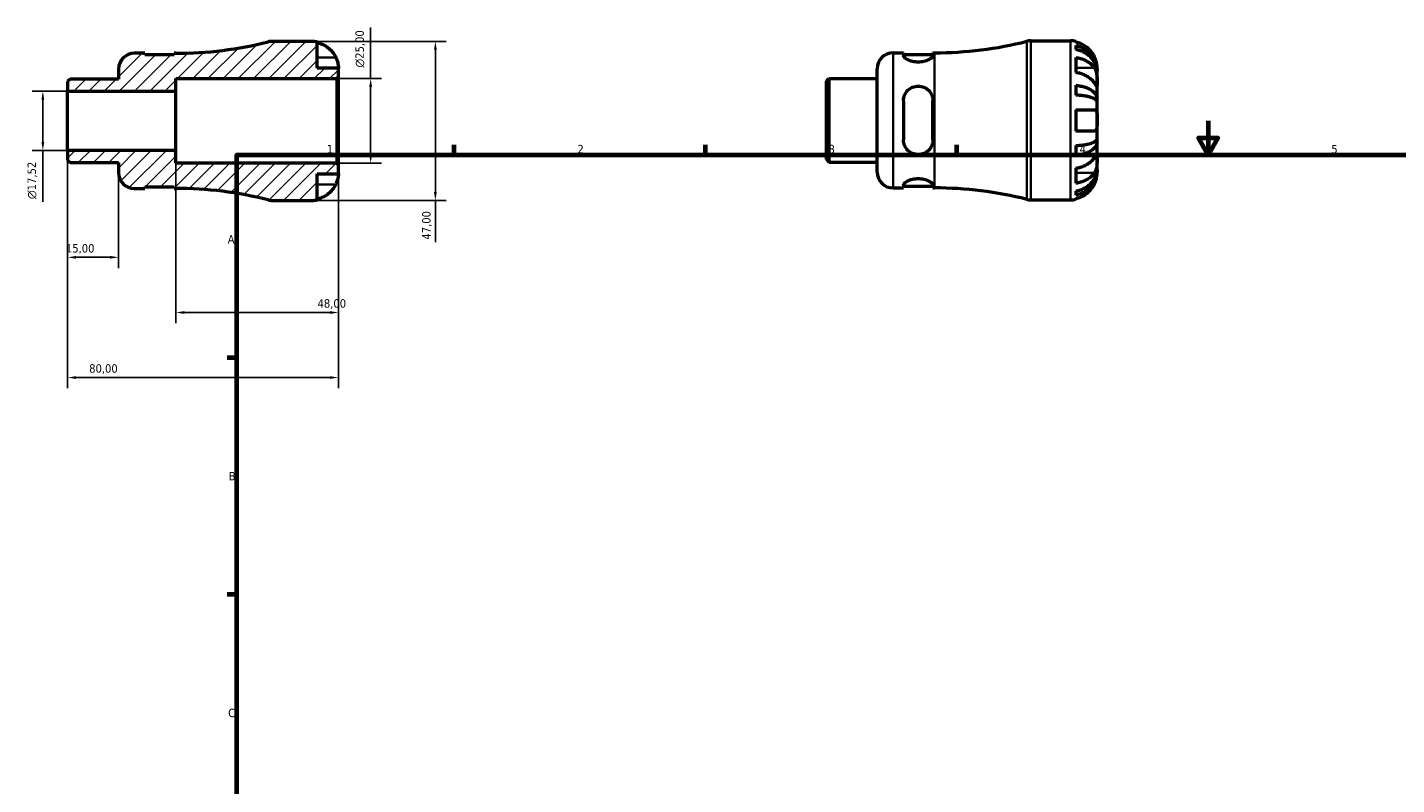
# Model space of a CAD drawing. Header units: millimetres. Extents: x -52 to 667, y 0 to 513.
# Tile 2 of 3: x -52 to 353, y 224 to 448. Entities that reach past the tile are written whole.
import ezdxf

# ---------------------------------------------------------------- set-up
doc = ezdxf.new("R2010")
doc.units = ezdxf.units.MM
for name, color, linetype, lineweight in [('Border (ISO)', 7, 'Continuous', 70), ('Dimension (ISO)', 7, 'Continuous', 25), ('Hatch (ISO)', 7, 'Continuous', 18), ('Visible (ISO)', 7, 'Continuous', 50), ('Visible Narrow (ISO)', 7, 'Continuous', 35)]:
    doc.layers.add(name, color=color, linetype=linetype, lineweight=lineweight)
doc.styles.add('Note Text (ISO)', font='tahoma.ttf')
doc.dimstyles.new('Default (ISO)', dxfattribs={"dimtxt": 2.5, "dimasz": 2.5, "dimexe": 3.175, "dimexo": 0, "dimgap": 0.762, "dimtad": 1, "dimrnd": 1e-08, "dimzin": 0, "dimtxsty": 'Note Text (ISO)', "dimcen": 0.09, "dimdle": 10, "dimclrd": 256, "dimclre": 256, "dimclrt": 232, "dimazin": 0, "dimtfac": 1.40208, "dimtmove": 0, "dimatfit": 3, "dimfxl": 1, "dimtolj": 1, "dimtzin": 0, "dimlwd": -1, "dimlwe": -1, "dimarcsym": 0})

# ---------------------------------------------------------------- blocks, each defined once
blk = doc.blocks.new('Borders Default Border')
at = {"layer": 'Border (ISO)'}
for p, q in [((74.25, 410), (74.25, 412.9)), ((148.5, 410), (148.5, 412.9)), ((222.75, 410), (222.75, 412.9)), ((10, 350), (7.1, 350)), ((10, 280), (7.1, 280))]:
    blk.add_line(p, q, dxfattribs=at)
at = {"layer": 'Border (ISO)', "flags": 128}
for points in [[(297, 420), (297, 410), (294.11, 415), (299.89, 415), (297, 410)], [(10, 10), (10, 410), (584, 410), (584, 10), (10, 10)]]:
    blk.add_lwpolyline(points, dxfattribs=at)
at = {"layer": 'Border (ISO)', "color": 232, "true_color": 0xca0064, "char_height": 2.5, "attachment_point": 7, "style": 'Note Text (ISO)'}
for s, insert in [('1', (36.56, 410.4)), ('2', (110.62, 410.4)), ('3', (184.85, 410.35)), ('4', (259, 410.4)), ('5', (333.39, 410.35)), ('A', (7.29, 383.75)), ('B', (7.59, 313.75)), ('C', (7.43, 243.71))]:
    blk.add_mtext(s, dxfattribs=dict(at, insert=insert))
blk = doc.blocks.new('*D7')
at = {"layer": 'Defpoints', "color": 0, "transparency": 16777216}
for p in [(32.12, 443.5), (32.12, 396.5), (68.65, 396.5)]:
    blk.add_point(p, dxfattribs=at)
at = {"layer": 'Dimension (ISO)', "transparency": 16777216}
for p, q in [((32.12, 443.5), (71.83, 443.5)), ((68.65, 441), (68.65, 399)), ((32.12, 396.5), (71.83, 396.5)), ((68.65, 396.5), (68.65, 384.13))]:
    blk.add_line(p, q, dxfattribs=at)
for points in [[(68.23, 441), (69.07, 441), (68.65, 443.5)], [(68.23, 399), (69.07, 399), (68.65, 396.5)]]:
    blk.add_solid(points, dxfattribs=at)
at = {"layer": 'Dimension (ISO)', "color": 232, "true_color": 0xca0064, "transparency": 16777216, "insert": (64.72, 384.9), "char_height": 2.5, "attachment_point": 1, "rotation": 90, "style": 'Note Text (ISO)'}
blk.add_mtext('\\A1;47,00', dxfattribs=at)
blk = doc.blocks.new('*D8')
at = {"layer": 'Defpoints', "color": 0, "transparency": 16777216}
for p in [(39.53, 432.5), (49.53, 432.5), (39.53, 407.5)]:
    blk.add_point(p, dxfattribs=at)
at = {"layer": 'Dimension (ISO)', "transparency": 16777216}
for p, q in [((49.53, 432.5), (49.53, 447.63)), ((39.53, 432.5), (52.7, 432.5)), ((49.53, 410), (49.53, 430)), ((39.53, 407.5), (52.7, 407.5))]:
    blk.add_line(p, q, dxfattribs=at)
for points in [[(49.11, 430), (49.95, 430), (49.53, 432.5)], [(49.11, 410), (49.95, 410), (49.53, 407.5)]]:
    blk.add_solid(points, dxfattribs=at)
at = {"layer": 'Dimension (ISO)', "color": 232, "true_color": 0xca0064, "transparency": 16777216, "insert": (45.01, 435.76), "char_height": 2.5, "attachment_point": 1, "rotation": 90, "style": 'Note Text (ISO)'}
blk.add_mtext('\\A1;\\fAIGDT|b0|i0;\\H2.5000;\\ln\\fTahoma|b0|i0;\\H2.5000;25,00', dxfattribs=at)
blk = doc.blocks.new('*D9')
at = {"layer": 'Defpoints', "color": 0, "transparency": 16777216}
for p in [(-40, 428.76), (-47.33, 411.24), (-40, 411.24)]:
    blk.add_point(p, dxfattribs=at)
at = {"layer": 'Dimension (ISO)', "transparency": 16777216}
for p, q in [((-40, 428.76), (-50.51, 428.76)), ((-47.33, 426.26), (-47.33, 413.74)), ((-40, 411.24), (-50.51, 411.24)), ((-47.33, 411.24), (-47.33, 396.12))]:
    blk.add_line(p, q, dxfattribs=at)
for points in [[(-47.75, 426.26), (-46.92, 426.26), (-47.33, 428.76)], [(-47.75, 413.74), (-46.92, 413.74), (-47.33, 411.24)]]:
    blk.add_solid(points, dxfattribs=at)
at = {"layer": 'Dimension (ISO)', "color": 232, "true_color": 0xca0064, "transparency": 16777216, "insert": (-51.86, 396.88), "char_height": 2.5, "attachment_point": 1, "rotation": 90, "style": 'Note Text (ISO)'}
blk.add_mtext('\\A1;\\fAIGDT|b0|i0;\\H2.5000;\\ln\\fTahoma|b0|i0;\\H2.5000;17,52', dxfattribs=at)
blk = doc.blocks.new('*D10')
at = {"layer": 'Defpoints', "color": 0, "transparency": 16777216}
for p in [(-40, 411.24), (-25, 404.73), (-40, 379.67)]:
    blk.add_point(p, dxfattribs=at)
at = {"layer": 'Dimension (ISO)', "transparency": 16777216}
for p, q in [((-40, 411.24), (-40, 376.5)), ((-25, 404.73), (-25, 376.5)), ((-27.5, 379.67), (-37.5, 379.67))]:
    blk.add_line(p, q, dxfattribs=at)
for points in [[(-37.5, 380.09), (-37.5, 379.25), (-40, 379.67)], [(-27.5, 380.09), (-27.5, 379.25), (-25, 379.67)]]:
    blk.add_solid(points, dxfattribs=at)
at = {"layer": 'Dimension (ISO)', "color": 232, "true_color": 0xca0064, "transparency": 16777216, "insert": (-40.52, 383.6), "char_height": 2.5, "attachment_point": 1, "style": 'Note Text (ISO)'}
blk.add_mtext('\\A1;15,00', dxfattribs=at)
blk = doc.blocks.new('*D11')
at = {"layer": 'Defpoints', "color": 0, "transparency": 16777216}
for p in [(-8, 411.24), (40, 407.03), (40, 363.35)]:
    blk.add_point(p, dxfattribs=at)
at = {"layer": 'Dimension (ISO)', "transparency": 16777216}
for p, q in [((-8, 411.24), (-8, 360.18)), ((40, 407.03), (40, 360.18)), ((-5.5, 363.35), (37.5, 363.35))]:
    blk.add_line(p, q, dxfattribs=at)
for points in [[(-5.5, 363.77), (-5.5, 362.94), (-8, 363.35)], [(37.5, 363.77), (37.5, 362.94), (40, 363.35)]]:
    blk.add_solid(points, dxfattribs=at)
at = {"layer": 'Dimension (ISO)', "color": 232, "true_color": 0xca0064, "transparency": 16777216, "insert": (33.83, 367.29), "char_height": 2.5, "attachment_point": 1, "style": 'Note Text (ISO)'}
blk.add_mtext('\\A1;48,00', dxfattribs=at)
blk = doc.blocks.new('*D12')
at = {"layer": 'Defpoints', "color": 0, "transparency": 16777216}
for p in [(-40, 411.24), (40, 407.03), (-40, 344.13)]:
    blk.add_point(p, dxfattribs=at)
at = {"layer": 'Dimension (ISO)', "transparency": 16777216}
for p, q in [((-40, 411.24), (-40, 340.96)), ((40, 407.03), (40, 340.96)), ((37.5, 344.13), (-37.5, 344.13))]:
    blk.add_line(p, q, dxfattribs=at)
for points in [[(-37.5, 344.55), (-37.5, 343.72), (-40, 344.13)], [(37.5, 344.55), (37.5, 343.72), (40, 344.13)]]:
    blk.add_solid(points, dxfattribs=at)
at = {"layer": 'Dimension (ISO)', "color": 232, "true_color": 0xca0064, "transparency": 16777216, "insert": (-33.64, 348.07), "char_height": 2.5, "attachment_point": 1, "style": 'Note Text (ISO)'}
blk.add_mtext('\\A1;80,00', dxfattribs=at)

msp = doc.modelspace()

# ---------------------------------------------------------------- hatches: boundary and pattern name
at = {"layer": 'Hatch (ISO)'}
h = msp.add_hatch(dxfattribs=at)
h.set_pattern_fill('ANSI31', color=256, scale=25.4, style=0)
h.set_pattern_definition([(45, (0, 0), (-2.245064, 2.245064), [])])
edge = h.paths.add_edge_path()
edge.add_ellipse((-20.301, 404.725), major_axis=(-4.7, 0), ratio=1, start_angle=0, end_angle=90)
edge.add_line((-20.301, 400.025), (-17.239, 400.025))
edge.add_line((-17.239, 400.025), (-17.239, 400.525))
edge.add_line((-17.239, 400.525), (-8.489, 400.525))
edge.add_line((-8.489, 400.525), (-8.489, 400.025))
edge.add_line((-8.489, 400.025), (-8.001, 400.025))
edge.add_ellipse((-8.001, 288.324), major_axis=(0, 111.701), ratio=1, start_angle=345.86352, end_angle=360, ccw=False)
edge.add_ellipse((20.428, 401.2), major_axis=(-1.148, -4.558), ratio=1, start_angle=0, end_angle=14.13648)
edge.add_line((20.428, 396.5), (32.124, 396.5))
edge.add_ellipse((32.124, 404.375), major_axis=(0, -7.875), ratio=1, start_angle=0, end_angle=11.53696)
edge.add_line((33.699, 396.659), (33.699, 404.375))
edge.add_line((33.699, 404.375), (39.999, 404.375))
edge.add_line((39.999, 404.375), (39.999, 407.03))
edge.add_line((39.999, 407.03), (39.529, 407.5))
edge.add_line((39.529, 407.5), (-8.001, 407.5))
edge.add_line((-8.001, 407.5), (-8.001, 411.242))
edge.add_line((-8.001, 411.242), (-40.001, 411.242))
edge.add_line((-40.001, 411.242), (-40.001, 408.411))
edge.add_line((-40.001, 408.411), (-39.261, 407.671))
edge.add_line((-39.261, 407.671), (-25.001, 407.671))
edge.add_line((-25.001, 407.671), (-25.001, 404.725))
edge = h.paths.add_edge_path()
edge.add_ellipse((-20.301, 435.275), major_axis=(0, 4.7), ratio=1, start_angle=0, end_angle=90)
edge.add_line((-25.001, 435.275), (-25.001, 432.329))
edge.add_line((-25.001, 432.329), (-39.261, 432.329))
edge.add_line((-39.261, 432.329), (-40.001, 431.589))
edge.add_line((-40.001, 431.589), (-40.001, 428.758))
edge.add_line((-40.001, 428.758), (-8.001, 428.758))
edge.add_line((-8.001, 428.758), (-8.001, 432.5))
edge.add_line((-8.001, 432.5), (39.529, 432.5))
edge.add_line((39.529, 432.5), (39.999, 432.97))
edge.add_line((39.999, 432.97), (39.999, 435.625))
edge.add_line((39.999, 435.625), (33.699, 435.625))
edge.add_line((33.699, 435.625), (33.699, 443.341))
edge.add_ellipse((32.124, 435.625), major_axis=(1.575, 7.716), ratio=1, start_angle=0, end_angle=11.53696)
edge.add_line((32.124, 443.5), (20.428, 443.5))
edge.add_ellipse((20.428, 438.8), major_axis=(0, 4.7), ratio=1, start_angle=0, end_angle=14.13648)
edge.add_ellipse((-8.001, 551.676), major_axis=(27.281, -108.318), ratio=1, start_angle=345.86352, end_angle=360, ccw=False)
edge.add_line((-8.001, 439.975), (-8.489, 439.975))
edge.add_line((-8.489, 439.975), (-8.489, 439.475))
edge.add_line((-8.489, 439.475), (-17.239, 439.475))
edge.add_line((-17.239, 439.475), (-17.239, 439.975))
edge.add_line((-17.239, 439.975), (-20.301, 439.975))

# ---------------------------------------------------------------- linework, layer by layer
at = {"layer": 'Visible (ISO)'}
for p, q in [((32.124, 443.5), (20.428, 443.5)), ((33.699, 435.625), (33.699, 443.341)), ((244.604, 443.655), (256.3, 443.655)), ((257.875, 443.496), (257.875, 443.282)), ((257.875, 442.274), (257.875, 441.066)), ((-17.239, 439.975), (-20.301, 439.975)), ((-17.239, 439.475), (-17.239, 439.975)), ((-8.489, 439.475), (-17.239, 439.475)), ((-8.001, 439.975), (-8.489, 439.975)), ((-8.489, 439.975), (-8.489, 439.475)), ((203.875, 440.13), (206.938, 440.13)), ((206.938, 440.13), (206.938, 439.284)), ((206.938, 439.63), (215.688, 439.63)), ((215.688, 440.13), (216.175, 440.13)), ((215.688, 439.284), (215.688, 440.13)), ((257.875, 438.736), (257.875, 434.281)), ((-25.001, 435.275), (-25.001, 432.329)), ((39.999, 435.625), (33.699, 435.625)), ((39.529, 432.5), (39.999, 432.97)), ((39.999, 432.97), (39.999, 435.625)), ((39.999, 407.03), (39.999, 432.97)), ((199.175, 404.88), (199.175, 435.43)), ((264.175, 434.774), (264.163, 434.774)), ((264.175, 434.774), (264.175, 435.78)), ((264.175, 434.392), (264.175, 434.774)), ((264.175, 431.203), (264.175, 434.392)), ((-39.261, 432.329), (-40.001, 431.589)), ((-40.001, 431.589), (-40.001, 428.758)), ((-25.001, 432.329), (-39.261, 432.329)), ((-8.001, 428.758), (-8.001, 432.5)), ((-8.001, 432.5), (39.529, 432.5)), ((39.529, 432.5), (39.529, 407.5)), ((184.175, 431.744), (184.915, 432.484)), ((184.175, 408.566), (184.175, 431.744)), ((184.915, 432.484), (199.175, 432.484)), ((184.915, 432.484), (184.915, 407.826)), ((257.875, 430.525), (257.875, 427.609)), ((264.175, 426.593), (264.175, 431.203)), ((-40.001, 428.758), (-8.001, 428.758)), ((-40.001, 411.242), (-40.001, 428.758)), ((-8.001, 411.242), (-8.001, 428.758)), ((206.938, 425.905), (206.938, 414.405)), ((215.688, 414.405), (215.688, 425.905)), ((264.175, 426.593), (263.267, 426.593)), ((264.175, 425.669), (264.175, 426.593)), ((264.175, 420.155), (264.175, 425.669)), ((257.875, 423.305), (257.875, 417.005)), ((264.175, 414.64), (264.175, 420.155)), ((257.875, 412.701), (257.875, 409.785)), ((264.175, 413.717), (263.267, 413.717)), ((264.175, 413.717), (264.175, 414.64)), ((264.175, 409.106), (264.175, 413.717)), ((-8.001, 411.242), (-40.001, 411.242)), ((-40.001, 411.242), (-40.001, 408.411)), ((-8.001, 407.5), (-8.001, 411.242)), ((264.175, 405.918), (264.175, 409.106)), ((-40.001, 408.411), (-39.261, 407.671)), ((-39.261, 407.671), (-25.001, 407.671)), ((-25.001, 407.671), (-25.001, 404.725)), ((39.529, 407.5), (-8.001, 407.5)), ((39.999, 407.03), (39.529, 407.5)), ((39.999, 404.375), (39.999, 407.03)), ((184.175, 408.566), (184.915, 407.826)), ((184.915, 407.826), (199.175, 407.826)), ((257.875, 406.029), (257.875, 401.574)), ((264.175, 405.535), (264.163, 405.535)), ((264.175, 405.535), (264.175, 405.918)), ((264.175, 404.53), (264.175, 405.535)), ((33.699, 396.659), (33.699, 404.375)), ((33.699, 404.375), (39.999, 404.375)), ((206.938, 401.025), (206.938, 400.18)), ((206.938, 400.68), (215.688, 400.68)), ((215.688, 400.18), (215.688, 401.025)), ((-20.301, 400.025), (-17.239, 400.025)), ((-17.239, 400.025), (-17.239, 400.525)), ((-17.239, 400.525), (-8.489, 400.525)), ((-8.489, 400.525), (-8.489, 400.025)), ((-8.489, 400.025), (-8.001, 400.025)), ((20.428, 396.5), (32.124, 396.5)), ((203.875, 400.18), (206.938, 400.18)), ((215.688, 400.18), (216.175, 400.18)), ((244.604, 396.655), (256.3, 396.655)), ((257.875, 399.244), (257.875, 398.036)), ((257.875, 397.028), (257.875, 396.814))]:
    msp.add_line(p, q, dxfattribs=at)
for centre, radius, start, end in [((-8.001, 551.676), 111.701, 270, 284.13648), ((20.428, 438.8), 4.7, 90, 104.13648), ((32.124, 435.625), 7.875, 78.46304, 90), ((216.175, 551.831), 111.701, 270, 284.13648), ((244.604, 438.955), 4.7, 90, 104.13648), ((256.3, 435.78), 7.875, 78.46304, 90), ((-20.301, 435.275), 4.7, 90, 180), ((203.875, 435.43), 4.7, 90, 180), ((-20.301, 404.725), 4.7, 180, 270), ((203.875, 404.88), 4.7, 180, 270), ((-8.001, 288.324), 111.701, 75.86352, 90), ((20.428, 401.2), 4.7, 255.86352, 270), ((32.124, 404.375), 7.875, 270, 281.53696), ((216.175, 288.479), 111.701, 75.86352, 90), ((244.604, 401.355), 4.7, 255.86352, 270), ((256.3, 404.53), 7.875, 270, 281.53696)]:
    msp.add_arc(centre, radius, start, end, dxfattribs=at)
for points, knots in [([(33.699, 443.127), (34.201, 443.024), (34.691, 442.869), (35.574, 442.501), (36.046, 442.253), (36.926, 441.661), (37.335, 441.318), (38.023, 440.625), (38.366, 440.211), (38.874, 439.445), (39.063, 439.108), (39.221, 438.775)], [0.14941001, 0.14941001, 0.14941001, 0.14941001, 0.29044502, 0.29044502, 0.43634177, 0.43634177, 0.58223851, 0.58223851, 0.72934673, 0.72934673, 0.83526259, 0.83526259, 0.83526259, 0.83526259]), ([(263.398, 438.93), (263.24, 439.263), (263.051, 439.6), (262.543, 440.366), (262.2, 440.78), (261.511, 441.473), (261.103, 441.816), (260.222, 442.407), (259.751, 442.656), (258.868, 443.024), (258.377, 443.179), (257.875, 443.282)], [3.89239507, 3.89239507, 3.89239507, 3.89239507, 3.99831093, 3.99831093, 4.14541915, 4.14541915, 4.2913159, 4.2913159, 4.43721264, 4.43721264, 4.57824766, 4.57824766, 4.57824766, 4.57824766]), ([(257.875, 442.274), (258.381, 442.174), (258.874, 442.023), (259.76, 441.667), (260.231, 441.427), (261.112, 440.857), (261.521, 440.526), (262.209, 439.859), (262.551, 439.461), (263.14, 438.606), (263.388, 438.147), (263.761, 437.274), (263.92, 436.778), (264.127, 435.765), (264.175, 435.248), (264.175, 434.774)], [0.1494024, 0.1494024, 0.1494024, 0.1494024, 0.2912498, 0.2912498, 0.4370651, 0.4370651, 0.5828803, 0.5828803, 0.7290354, 0.7290354, 0.8751905, 0.8751905, 1.0219149, 1.0219149, 1.1686392, 1.1686392, 1.1686392, 1.1686392]), ([(264.175, 434.392), (264.175, 434.813), (264.127, 435.273), (263.92, 436.175), (263.761, 436.616), (263.388, 437.394), (263.14, 437.801), (262.551, 438.563), (262.209, 438.917), (261.521, 439.51), (261.112, 439.805), (260.231, 440.313), (259.76, 440.526), (258.874, 440.843), (258.381, 440.977), (257.875, 441.066)], [3.5133937, 3.5133937, 3.5133937, 3.5133937, 3.6601181, 3.6601181, 3.8068425, 3.8068425, 3.9529976, 3.9529976, 4.0991526, 4.0991526, 4.2449679, 4.2449679, 4.3907831, 4.3907831, 4.5326305, 4.5326305, 4.5326305, 4.5326305]), ([(39.221, 438.775), (39.283, 438.644), (39.342, 438.512), (39.478, 438.186), (39.551, 437.994), (39.682, 437.605), (39.739, 437.41), (39.854, 436.961), (39.9, 436.719), (39.972, 436.235), (39.987, 436.018), (40.001, 435.708), (39.999, 435.625), (39.999, 435.625)], [-0.50816407, -0.50816407, -0.50816407, -0.50816407, -0.46460526, -0.46460526, -0.40154747, -0.40154747, -0.3356183, -0.3356183, -0.24286964, -0.24286964, -0.12490659, -0.12490659, 0, 0, 0, 0]), ([(215.688, 439.284), (215.688, 439.113), (215.571, 438.904), (215.107, 438.464), (214.761, 438.236), (213.982, 437.861), (213.506, 437.685), (212.448, 437.44), (211.866, 437.374), (211.313, 437.374), (210.76, 437.374), (210.178, 437.44), (209.12, 437.685), (208.643, 437.861), (207.865, 438.236), (207.519, 438.464), (207.055, 438.904), (206.938, 439.113), (206.938, 439.284)], [-0.6881906, -0.6881906, -0.6881906, -0.6881906, -0.510001, -0.510001, -0.3318115, -0.3318115, -0.1659057, -0.1659057, 0, 0, 0, 0.1659057, 0.1659057, 0.3318115, 0.3318115, 0.510001, 0.510001, 0.6881906, 0.6881906, 0.6881906, 0.6881906]), ([(257.875, 438.736), (258.377, 438.663), (258.868, 438.553), (259.751, 438.293), (260.222, 438.117), (261.103, 437.699), (261.511, 437.456), (262.2, 436.967), (262.543, 436.674), (263.051, 436.132), (263.24, 435.894), (263.398, 435.658)], [0.14941001, 0.14941001, 0.14941001, 0.14941001, 0.29044502, 0.29044502, 0.43634177, 0.43634177, 0.58223851, 0.58223851, 0.72934673, 0.72934673, 0.83526259, 0.83526259, 0.83526259, 0.83526259]), ([(264.175, 435.78), (264.175, 435.78), (264.176, 435.803), (264.174, 435.897), (264.173, 435.971), (264.159, 436.24), (264.139, 436.483), (264.054, 436.994), (264.004, 437.231), (263.886, 437.668), (263.827, 437.859), (263.691, 438.248), (263.613, 438.446), (263.486, 438.739), (263.443, 438.835), (263.398, 438.93)], [-2.17667965, -2.17667965, -2.17667965, -2.17667965, -2.11086653, -2.11086653, -2.04055216, -2.04055216, -1.91738302, -1.91738302, -1.82942275, -1.82942275, -1.76558177, -1.76558177, -1.70117883, -1.70117883, -1.66961913, -1.66961913, -1.66961913, -1.66961913]), ([(263.398, 431.203), (263.24, 431.439), (263.051, 431.677), (262.543, 432.219), (262.2, 432.512), (261.511, 433.002), (261.103, 433.244), (260.222, 433.662), (259.751, 433.838), (258.868, 434.098), (258.377, 434.208), (257.875, 434.281)], [3.89239507, 3.89239507, 3.89239507, 3.89239507, 3.99831093, 3.99831093, 4.14541915, 4.14541915, 4.2913159, 4.2913159, 4.43721264, 4.43721264, 4.57824766, 4.57824766, 4.57824766, 4.57824766]), ([(263.398, 435.658), (263.456, 435.572), (263.511, 435.48), (263.647, 435.225), (263.723, 435.053), (263.858, 434.68), (263.916, 434.479), (264.03, 433.98), (264.077, 433.679), (264.148, 432.983), (264.164, 432.595), (264.177, 431.847), (264.175, 431.498), (264.175, 431.203)], [-0.50766593, -0.50766593, -0.50766593, -0.50766593, -0.46718991, -0.46718991, -0.40200215, -0.40200215, -0.33506637, -0.33506637, -0.24300458, -0.24300458, -0.12488859, -0.12488859, 0, 0, 0, 0]), ([(206.938, 425.905), (206.938, 426.474), (207.055, 427.071), (207.519, 428.162), (207.865, 428.656), (208.643, 429.41), (209.12, 429.734), (210.178, 430.169), (210.76, 430.28), (211.866, 430.28), (212.448, 430.169), (213.506, 429.734), (213.982, 429.41), (214.761, 428.656), (215.107, 428.162), (215.571, 427.071), (215.688, 426.474), (215.688, 425.905)], [0.6665686, 0.6665686, 0.6665686, 0.6665686, 0.8447582, 0.8447582, 1.0229478, 1.0229478, 1.1888535, 1.1888535, 1.3547592, 1.3547592, 1.520665, 1.520665, 1.6865707, 1.6865707, 1.8647603, 1.8647603, 2.0429499, 2.0429499, 2.0429499, 2.0429499]), ([(257.875, 430.525), (258.381, 430.472), (258.874, 430.393), (259.76, 430.207), (260.231, 430.081), (261.112, 429.782), (261.521, 429.608), (262.209, 429.259), (262.551, 429.05), (263.14, 428.602), (263.388, 428.361), (263.761, 427.903), (263.92, 427.644), (264.127, 427.113), (264.175, 426.841), (264.175, 426.593)], [0.1494024, 0.1494024, 0.1494024, 0.1494024, 0.2912498, 0.2912498, 0.4370651, 0.4370651, 0.5828803, 0.5828803, 0.7290354, 0.7290354, 0.8751905, 0.8751905, 1.0219149, 1.0219149, 1.1686392, 1.1686392, 1.1686392, 1.1686392]), ([(264.175, 431.203), (264.175, 431.048), (264.176, 430.909), (264.174, 430.661), (264.173, 430.555), (264.16, 430.357), (264.145, 430.292), (264.081, 430.273), (264.033, 430.311), (263.916, 430.452), (263.858, 430.531), (263.723, 430.723), (263.647, 430.833), (263.511, 431.035), (263.456, 431.117), (263.398, 431.203)], [0, 0, 0, 0, 0.06608139, 0.06608139, 0.13667451, 0.13667451, 0.23873403, 0.23873403, 0.33457773, 0.33457773, 0.40157847, 0.40157847, 0.46685307, 0.46685307, 0.50745344, 0.50745344, 0.50745344, 0.50745344]), ([(264.175, 425.669), (264.175, 425.792), (264.127, 425.926), (263.92, 426.188), (263.761, 426.316), (263.388, 426.542), (263.14, 426.66), (262.551, 426.881), (262.209, 426.984), (261.521, 427.157), (261.112, 427.242), (260.231, 427.39), (259.76, 427.452), (258.874, 427.544), (258.381, 427.583), (257.875, 427.609)], [3.5133937, 3.5133937, 3.5133937, 3.5133937, 3.6601181, 3.6601181, 3.8068425, 3.8068425, 3.9529976, 3.9529976, 4.0991526, 4.0991526, 4.2449679, 4.2449679, 4.3907831, 4.3907831, 4.5326305, 4.5326305, 4.5326305, 4.5326305]), ([(257.875, 423.305), (258.377, 423.305), (258.868, 423.305), (259.751, 423.305), (260.222, 423.305), (261.103, 423.305), (261.511, 423.305), (262.2, 423.305), (262.543, 423.305), (263.051, 423.305), (263.24, 423.305), (263.398, 423.305)], [0.14941001, 0.14941001, 0.14941001, 0.14941001, 0.29044502, 0.29044502, 0.43634177, 0.43634177, 0.58223851, 0.58223851, 0.72934673, 0.72934673, 0.83526259, 0.83526259, 0.83526259, 0.83526259]), ([(263.398, 423.305), (263.46, 423.305), (263.519, 423.297), (263.655, 423.256), (263.727, 423.213), (263.859, 423.087), (263.916, 423.002), (264.03, 422.748), (264.077, 422.561), (264.149, 422.059), (264.164, 421.729), (264.177, 420.983), (264.175, 420.571), (264.175, 420.155)], [-0.50816407, -0.50816407, -0.50816407, -0.50816407, -0.46460526, -0.46460526, -0.40154747, -0.40154747, -0.3356183, -0.3356183, -0.24286964, -0.24286964, -0.12490659, -0.12490659, 0, 0, 0, 0]), ([(263.398, 417.005), (263.24, 417.005), (263.051, 417.005), (262.543, 417.005), (262.2, 417.005), (261.511, 417.005), (261.103, 417.005), (260.222, 417.005), (259.751, 417.005), (258.868, 417.005), (258.377, 417.005), (257.875, 417.005)], [3.89239507, 3.89239507, 3.89239507, 3.89239507, 3.99831093, 3.99831093, 4.14541915, 4.14541915, 4.2913159, 4.2913159, 4.43721264, 4.43721264, 4.57824766, 4.57824766, 4.57824766, 4.57824766]), ([(264.175, 420.155), (264.175, 419.936), (264.176, 419.717), (264.174, 419.273), (264.173, 419.05), (264.159, 418.464), (264.139, 418.13), (264.054, 417.653), (264.004, 417.487), (263.886, 417.261), (263.827, 417.186), (263.691, 417.073), (263.613, 417.036), (263.486, 417.009), (263.443, 417.005), (263.398, 417.005)], [-2.17667965, -2.17667965, -2.17667965, -2.17667965, -2.11086653, -2.11086653, -2.04055216, -2.04055216, -1.91738302, -1.91738302, -1.82942275, -1.82942275, -1.76558177, -1.76558177, -1.70117883, -1.70117883, -1.66961913, -1.66961913, -1.66961913, -1.66961913]), ([(215.688, 414.405), (215.688, 413.836), (215.571, 413.239), (215.107, 412.148), (214.761, 411.654), (213.982, 410.9), (213.506, 410.576), (212.448, 410.141), (211.866, 410.03), (211.313, 410.03), (210.76, 410.03), (210.178, 410.141), (209.12, 410.576), (208.643, 410.9), (207.865, 411.654), (207.519, 412.148), (207.055, 413.239), (206.938, 413.836), (206.938, 414.405)], [-0.6881906, -0.6881906, -0.6881906, -0.6881906, -0.510001, -0.510001, -0.3318115, -0.3318115, -0.1659057, -0.1659057, 0, 0, 0, 0.1659057, 0.1659057, 0.3318115, 0.3318115, 0.510001, 0.510001, 0.6881906, 0.6881906, 0.6881906, 0.6881906]), ([(257.875, 412.701), (258.381, 412.727), (258.874, 412.766), (259.76, 412.858), (260.231, 412.92), (261.112, 413.068), (261.521, 413.153), (262.209, 413.326), (262.551, 413.428), (263.14, 413.65), (263.388, 413.768), (263.761, 413.994), (263.92, 414.122), (264.127, 414.384), (264.175, 414.518), (264.175, 414.64)], [0.1494024, 0.1494024, 0.1494024, 0.1494024, 0.2912498, 0.2912498, 0.4370651, 0.4370651, 0.5828803, 0.5828803, 0.7290354, 0.7290354, 0.8751905, 0.8751905, 1.0219149, 1.0219149, 1.1686392, 1.1686392, 1.1686392, 1.1686392]), ([(264.175, 413.717), (264.175, 413.468), (264.127, 413.197), (263.92, 412.666), (263.761, 412.406), (263.388, 411.948), (263.14, 411.708), (262.551, 411.26), (262.209, 411.051), (261.521, 410.702), (261.112, 410.528), (260.231, 410.229), (259.76, 410.103), (258.874, 409.917), (258.381, 409.838), (257.875, 409.785)], [3.5133937, 3.5133937, 3.5133937, 3.5133937, 3.6601181, 3.6601181, 3.8068425, 3.8068425, 3.9529976, 3.9529976, 4.0991526, 4.0991526, 4.2449679, 4.2449679, 4.3907831, 4.3907831, 4.5326305, 4.5326305, 4.5326305, 4.5326305]), ([(257.875, 406.029), (258.377, 406.102), (258.868, 406.212), (259.751, 406.472), (260.222, 406.647), (261.103, 407.066), (261.511, 407.308), (262.2, 407.798), (262.543, 408.091), (263.051, 408.633), (263.24, 408.871), (263.398, 409.106)], [0.14941001, 0.14941001, 0.14941001, 0.14941001, 0.29044502, 0.29044502, 0.43634177, 0.43634177, 0.58223851, 0.58223851, 0.72934673, 0.72934673, 0.83526259, 0.83526259, 0.83526259, 0.83526259]), ([(263.398, 409.106), (263.456, 409.193), (263.511, 409.275), (263.647, 409.476), (263.723, 409.587), (263.858, 409.779), (263.916, 409.857), (264.03, 409.995), (264.077, 410.034), (264.148, 410.021), (264.164, 409.942), (264.177, 409.634), (264.175, 409.401), (264.175, 409.106)], [-0.50766593, -0.50766593, -0.50766593, -0.50766593, -0.46718991, -0.46718991, -0.40200215, -0.40200215, -0.33506637, -0.33506637, -0.24300458, -0.24300458, -0.12488859, -0.12488859, 0, 0, 0, 0]), ([(264.175, 409.106), (264.175, 408.951), (264.176, 408.779), (264.174, 408.397), (264.173, 408.186), (264.16, 407.646), (264.145, 407.311), (264.081, 406.655), (264.033, 406.342), (263.916, 405.831), (263.858, 405.63), (263.723, 405.257), (263.647, 405.086), (263.511, 404.83), (263.456, 404.738), (263.398, 404.652)], [0, 0, 0, 0, 0.06608139, 0.06608139, 0.13667451, 0.13667451, 0.23873403, 0.23873403, 0.33457773, 0.33457773, 0.40157847, 0.40157847, 0.46685307, 0.46685307, 0.50745344, 0.50745344, 0.50745344, 0.50745344]), ([(257.875, 399.244), (258.381, 399.333), (258.874, 399.467), (259.76, 399.784), (260.231, 399.997), (261.112, 400.505), (261.521, 400.8), (262.209, 401.393), (262.551, 401.747), (263.14, 402.508), (263.388, 402.916), (263.761, 403.694), (263.92, 404.135), (264.127, 405.036), (264.175, 405.497), (264.175, 405.918)], [0.1494024, 0.1494024, 0.1494024, 0.1494024, 0.2912498, 0.2912498, 0.4370651, 0.4370651, 0.5828803, 0.5828803, 0.7290354, 0.7290354, 0.8751905, 0.8751905, 1.0219149, 1.0219149, 1.1686392, 1.1686392, 1.1686392, 1.1686392]), ([(264.175, 405.535), (264.175, 405.062), (264.127, 404.545), (263.92, 403.532), (263.761, 403.036), (263.388, 402.163), (263.14, 401.704), (262.551, 400.848), (262.209, 400.451), (261.521, 399.784), (261.112, 399.453), (260.231, 398.882), (259.76, 398.643), (258.874, 398.287), (258.381, 398.136), (257.875, 398.036)], [3.5133937, 3.5133937, 3.5133937, 3.5133937, 3.6601181, 3.6601181, 3.8068425, 3.8068425, 3.9529976, 3.9529976, 4.0991526, 4.0991526, 4.2449679, 4.2449679, 4.3907831, 4.3907831, 4.5326305, 4.5326305, 4.5326305, 4.5326305]), ([(263.398, 404.652), (263.24, 404.416), (263.051, 404.178), (262.543, 403.636), (262.2, 403.343), (261.511, 402.853), (261.103, 402.611), (260.222, 402.193), (259.751, 402.017), (258.868, 401.757), (258.377, 401.647), (257.875, 401.574)], [3.89239507, 3.89239507, 3.89239507, 3.89239507, 3.99831093, 3.99831093, 4.14541915, 4.14541915, 4.2913159, 4.2913159, 4.43721264, 4.43721264, 4.57824766, 4.57824766, 4.57824766, 4.57824766]), ([(39.221, 401.225), (39.063, 400.892), (38.874, 400.555), (38.366, 399.789), (38.023, 399.375), (37.335, 398.682), (36.926, 398.339), (36.046, 397.747), (35.574, 397.499), (34.691, 397.131), (34.201, 396.976), (33.699, 396.873)], [3.89239507, 3.89239507, 3.89239507, 3.89239507, 3.99831093, 3.99831093, 4.14541915, 4.14541915, 4.2913159, 4.2913159, 4.43721264, 4.43721264, 4.57824766, 4.57824766, 4.57824766, 4.57824766]), ([(39.999, 404.375), (39.999, 404.375), (39.999, 404.352), (39.998, 404.258), (39.997, 404.184), (39.983, 403.914), (39.963, 403.672), (39.878, 403.161), (39.828, 402.924), (39.709, 402.487), (39.651, 402.296), (39.514, 401.907), (39.437, 401.709), (39.31, 401.416), (39.266, 401.32), (39.221, 401.225)], [-2.17667965, -2.17667965, -2.17667965, -2.17667965, -2.11086653, -2.11086653, -2.04055216, -2.04055216, -1.91738302, -1.91738302, -1.82942275, -1.82942275, -1.76558177, -1.76558177, -1.70117883, -1.70117883, -1.66961913, -1.66961913, -1.66961913, -1.66961913]), ([(206.938, 401.025), (206.938, 401.196), (207.055, 401.406), (207.519, 401.846), (207.865, 402.074), (208.643, 402.449), (209.12, 402.625), (210.178, 402.869), (210.76, 402.936), (211.866, 402.936), (212.448, 402.869), (213.506, 402.625), (213.982, 402.449), (214.761, 402.074), (215.107, 401.846), (215.571, 401.406), (215.688, 401.196), (215.688, 401.025)], [0.6665686, 0.6665686, 0.6665686, 0.6665686, 0.8447582, 0.8447582, 1.0229478, 1.0229478, 1.1888535, 1.1888535, 1.3547592, 1.3547592, 1.520665, 1.520665, 1.6865707, 1.6865707, 1.8647603, 1.8647603, 2.0429499, 2.0429499, 2.0429499, 2.0429499]), ([(257.875, 397.028), (258.377, 397.131), (258.868, 397.286), (259.751, 397.654), (260.222, 397.902), (261.103, 398.494), (261.511, 398.837), (262.2, 399.529), (262.543, 399.944), (263.051, 400.71), (263.24, 401.047), (263.398, 401.38)], [0.14941001, 0.14941001, 0.14941001, 0.14941001, 0.29044502, 0.29044502, 0.43634177, 0.43634177, 0.58223851, 0.58223851, 0.72934673, 0.72934673, 0.83526259, 0.83526259, 0.83526259, 0.83526259]), ([(263.398, 401.38), (263.46, 401.511), (263.519, 401.643), (263.655, 401.969), (263.727, 402.161), (263.859, 402.55), (263.916, 402.745), (264.03, 403.194), (264.077, 403.436), (264.149, 403.919), (264.164, 404.137), (264.177, 404.447), (264.175, 404.53), (264.175, 404.53)], [-0.50816407, -0.50816407, -0.50816407, -0.50816407, -0.46460526, -0.46460526, -0.40154747, -0.40154747, -0.3356183, -0.3356183, -0.24286964, -0.24286964, -0.12490659, -0.12490659, 0, 0, 0, 0])]:
    msp.add_open_spline(points, degree=3, knots=knots, dxfattribs=at)
at = {"layer": 'Visible Narrow (ISO)'}
for p, q in [((243.456, 397.085), (243.456, 443.225)), ((244.604, 443.366), (244.604, 396.944)), ((256.3, 396.944), (256.3, 443.366)), ((38.945, 438.775), (33.975, 438.775)), ((203.875, 439.884), (203.875, 400.426)), ((216.175, 400.426), (216.175, 439.884)), ((263.122, 435.658), (258.152, 435.658)), ((263.122, 404.652), (258.152, 404.652)), ((38.945, 401.225), (33.975, 401.225))]:
    msp.add_line(p, q, dxfattribs=at)

# ---------------------------------------------------------------- block references
msp.add_blockref('Borders Default Border', (0, 0))

# ---------------------------------------------------------------- dimensions: what is measured, and where the dimension line sits
at = {"layer": 'Dimension (ISO)'}
for base, p1, p2, picture, middle in [((49.529, 432.5), (39.529, 407.5), (39.529, 432.5), '*D8', (49.529, 441.317)), ((-47.334, 411.242), (-40.001, 428.758), (-40.001, 411.242), '*D9', (-47.334, 402.431))]:
    dim = msp.add_linear_dim(base=base, p1=p1, p2=p2, angle=90, text='\\fAIGDT|b0|i0;\\H2.5000;\\ln\\fTahoma|b0|i0;\\H2.5000;<>', dimstyle='Default (ISO)', override={"dimdec": 2, "dimtp": 0, "dimtm": 0, "dimtdec": 2, "dimtofl": 0, "dimatfit": 2}, dxfattribs=at)
    dim.commit()
    dim.dimension.update_dxf_attribs({"geometry": picture, "text_midpoint": middle, "dimtype": 160})
for base, p1, p2, angle, override, picture, middle in [((68.651, 396.5), (32.124, 443.5), (32.124, 396.5), 90, {"dimdec": 2, "dimtp": 0, "dimtm": 0, "dimtdec": 2, "dimtofl": 0, "dimatfit": 2}, '*D7', (68.651, 389.067)), ((-40.001, 379.671), (-25.001, 404.725), (-40.001, 411.242), 180, {"dimdec": 2, "dimtp": 0, "dimtm": 0, "dimtdec": 2, "dimtofl": 0, "dimatfit": 1}, '*D10', (-36.501, 379.671)), ((-40.001, 344.133), (39.999, 407.03), (-40.001, 411.242), 180, {"dimdec": 2, "dimtp": 0, "dimtm": 0, "dimtdec": 2, "dimtofl": 0, "dimatfit": 1}, '*D12', (-29.501, 344.133)), ((39.999, 363.352), (-8.001, 411.242), (39.999, 407.03), 180, {"dimdec": 2, "dimtp": 0, "dimtm": 0, "dimtdec": 2, "dimtofl": 0, "dimatfit": 1}, '*D11', (37.999, 363.352))]:
    dim = msp.add_linear_dim(base=base, p1=p1, p2=p2, angle=angle, dimstyle='Default (ISO)', override=override, dxfattribs=at)
    dim.commit()
    dim.dimension.update_dxf_attribs({"geometry": picture, "text_midpoint": middle, "dimtype": 160})

doc.saveas('drawing.dxf')
